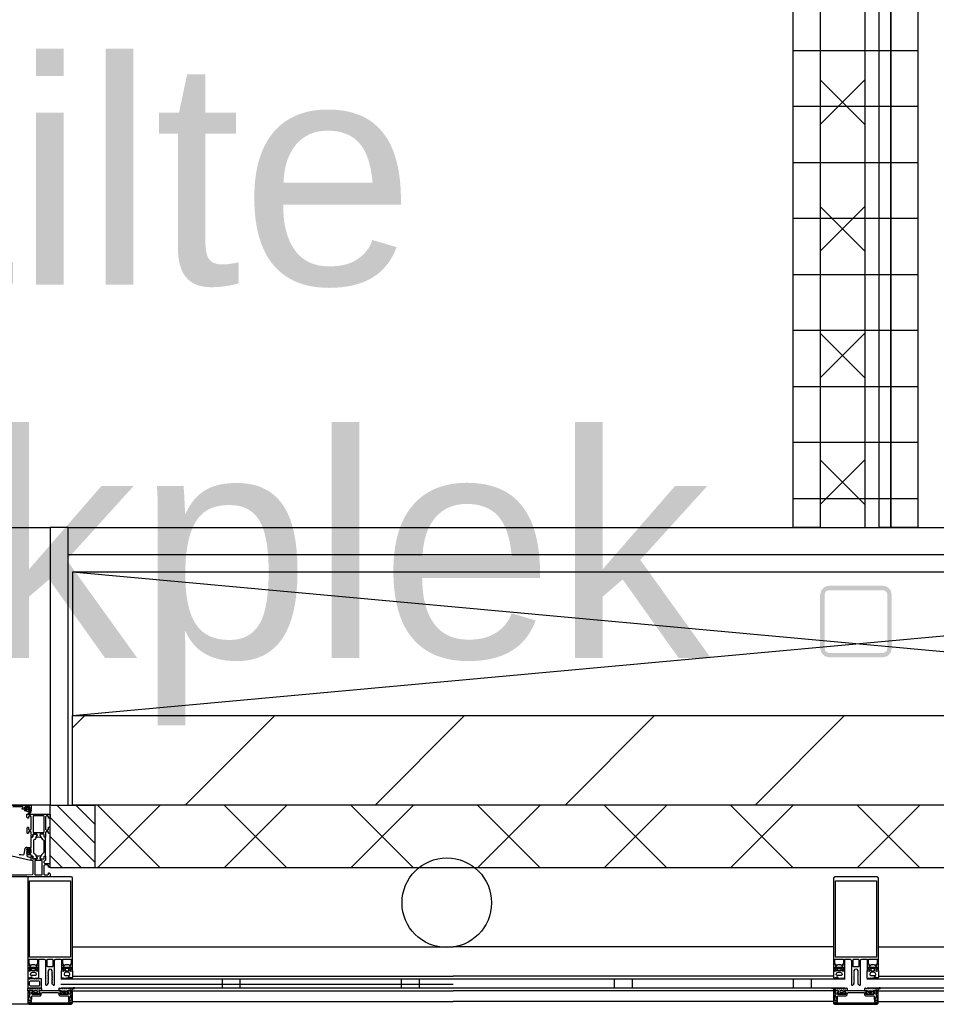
# Model space of a CAD drawing. Header units: millimetres. Extents: x -532 to 413144, y -532 to 654275.
# Tile 20 of 210: x 18866 to 19890, y 12328 to 13427. Entities that reach past the tile are written whole.
import ezdxf

# ---------------------------------------------------------------- set-up
doc = ezdxf.new("R2010")
doc.units = ezdxf.units.MM
doc.header["$LTSCALE"] = 100
doc.linetypes.add('CENTER', pattern=[50.8, 31.75, -6.35, 6.35, -6.35])
for name, color, linetype in [('00---0--FM-TEKST', 7, 'Continuous'), ('A-0210-WAND-BU', 7, 'Continuous'), ('A-0216-WAND-BU-ISO', 7, 'Continuous'), ('A-0220-WAND-BI-ARC', 254, 'Continuous'), ('A-0250-PROFIEL-ARCERING', 253, 'CENTER'), ('A-0270-DAK', 7, 'Continuous'), ('A-0310-KOZIJN-BU', 7, 'Continuous'), ('A-0410-AFWERKING-GEVEL', 7, 'Continuous'), ('A-1130-TEKST+MAAT-BE', 7, 'Continuous'), ('A-1140-TEKST+MAAT-WE', 7, 'Continuous'), ('BL40----_AFWERKING', 1, 'Continuous')]:
    doc.layers.add(name, color=color, linetype=linetype)
doc.styles.add('PAScad_tekst', font='arial.ttf')

msp = doc.modelspace()

# ---------------------------------------------------------------- hatches: boundary and pattern name
at = {"layer": 'A-0220-WAND-BI-ARC'}
h = msp.add_hatch(dxfattribs=at)
h.set_pattern_fill('ARKEY_AU__100P_13', color=256, angle=-90, style=0, pattern_type=0)
h.set_pattern_definition([(45, (-281611.93, 347010.56), (106.06602, -106.066017), [])])
h.paths.add_polyline_path([(20675, 12650), (20675, 12550), (18925, 12550), (18925, 12650)], flags=0)
at = {"layer": 'A-0250-PROFIEL-ARCERING'}
msp.add_hatch(color=256, dxfattribs=at).paths.add_polyline_path([(19760, 12755), (19760, 12785), (19761.34375, 12790), (19765, 12793.65625), (19770, 12795), (19830, 12795), (19835, 12793.65625), (19838.65625, 12790), (19840, 12785), (19840, 12725), (19838.65625, 12720), (19835, 12716.34375), (19830, 12715), (19770, 12715), (19765, 12716.34375), (19761.34375, 12720), (19760, 12725), (19760, 12755), (19765, 12755), (19765, 12725), (19765.65625, 12722.5), (19767.5, 12720.65625), (19770, 12720), (19830, 12720), (19832.5, 12720.65625), (19834.34375, 12722.5), (19835, 12725), (19835, 12785), (19834.34375, 12787.5), (19832.5, 12789.34375), (19830, 12790), (19770, 12790), (19767.5, 12789.34375), (19765.65625, 12787.5), (19765, 12785), (19765, 12755)], flags=0)

# ---------------------------------------------------------------- linework, layer by layer
at = {"layer": 'A-0210-WAND-BU', "ltscale": 10}
for points in [[(18925, 12650), (20675, 12650)], [(18925, 12550), (18925, 12650)], [(20675, 12550), (18925, 12550)]]:
    msp.add_lwpolyline(points, dxfattribs=at)
at = {"layer": 'A-0216-WAND-BU-ISO'}
for p, q in [((19810, 13309.90625), (19760, 13359.90625)), ((19810, 13359.875), (19760, 13309.875)), ((19810, 13168.46875), (19760, 13218.46875)), ((19810, 13218.46875), (19760, 13168.4375)), ((19810, 13027.0625), (19760, 13077.0625)), ((19810, 13077.03125), (19760, 13027.03125)), ((19810, 12885.625), (19760, 12935.625)), ((19810, 12935.625), (19760, 12885.59375)), ((18952.9375, 12480), (19022.9375, 12550)), ((19022.96875, 12479.96875), (18952.96875, 12550)), ((19094.34375, 12480), (19164.34375, 12550)), ((19164.375, 12480), (19094.375, 12550)), ((19235.78125, 12480), (19305.78125, 12550)), ((19305.78125, 12480), (19235.8125, 12550)), ((19377.1875, 12480), (19447.1875, 12550)), ((19447.1875, 12480), (19377.1875, 12550)), ((19518.625, 12480), (19588.625, 12550)), ((19588.625, 12480), (19518.625, 12550)), ((19660.03125, 12480), (19730.03125, 12550)), ((19730.03125, 12480), (19660.03125, 12550)), ((19801.46875, 12480), (19871.46875, 12550)), ((19871.46875, 12480), (19801.46875, 12550))]:
    msp.add_line(p, q, dxfattribs=at)
at = {"layer": 'A-0216-WAND-BU-ISO', "ltscale": 10}
for points in [[(19760, 14017), (19760, 12860)], [(19810, 14017), (19810, 12860)], [(20650, 12550), (18950, 12550)], [(20650, 12480), (18950, 12480)]]:
    msp.add_lwpolyline(points, dxfattribs=at)
at = {"layer": 'A-0270-DAK'}
for p, q in [((18950, 12507.5625), (18907.5625, 12550.03125)), ((18950, 12528.78125), (18928.78125, 12550)), ((18950, 12486.34375), (18900, 12536.375)), ((18935.15625, 12480), (18900, 12515.15625)), ((18913.90625, 12480), (18900, 12493.9375))]:
    msp.add_line(p, q, dxfattribs=at)
at = {"layer": 'A-0270-DAK', "ltscale": 10}
msp.add_lwpolyline([(18950, 12550), (18950, 12480), (18900, 12480), (18900, 12550)], close=True, dxfattribs=at)
at = {"layer": 'A-0310-KOZIJN-BU'}
for p, q in [((19092, 12356), (19092, 12350)), ((19092, 12356), (19092, 12346)), ((19112, 12356), (19112, 12350)), ((19112, 12356), (19112, 12346)), ((19292, 12356), (19292, 12350)), ((19292, 12356), (19292, 12346)), ((19312, 12356), (19312, 12350)), ((19312, 12356), (19312, 12346)), ((19530, 12356), (19530, 12346)), ((19550, 12356), (19550, 12346)), ((19730, 12356), (19730, 12346)), ((19750, 12356), (19750, 12346))]:
    msp.add_line(p, q, dxfattribs=at)
at = {"layer": 'A-0310-KOZIJN-BU', "ltscale": 10}
for points in [[(18830.5, 12550), (18877.5, 12550), (18878.75, 12549.4375), (18879, 12548.5), (18879, 12545.5), (18877, 12545.5), (18876.5, 12546), (18876.5, 12546.5), (18877.5, 12546.5), (18877.5, 12547.5), (18876.5, 12548.5), (18872.5, 12548.5), (18871.5, 12547.5), (18871.5, 12546.5), (18872.5, 12546.5), (18872.5, 12546), (18872, 12545.5), (18869.25, 12545.5), (18868.875, 12545.65625), (18868.75, 12546), (18868.875, 12546.34375), (18869.25, 12546.5), (18869.5, 12546.5), (18869.875, 12546.65625), (18870, 12547), (18870, 12547.5), (18869.5, 12548), (18858.25, 12548)], [(18875.75, 12546.3125), (18875.75, 12547.09375), (18875.625, 12547.3125), (18873.375, 12547.3125), (18873.125, 12547.125), (18873.125, 12546.3125), (18873.5, 12545.90625), (18875.375, 12545.90625), (18875.75, 12546.3125)], [(18876, 12544.59375), (18876, 12545.125), (18875.875, 12545.1875), (18873.25, 12545.1875), (18873.125, 12545.125), (18873.125, 12544.375), (18873.25, 12544.1875), (18877.5, 12542.59375), (18877.625, 12542.625), (18877.625, 12542.6875), (18877.875, 12543.875), (18877.75, 12544.09375), (18876.5, 12544.09375), (18876, 12544.59375)], [(18857.25, 12493.3125), (18878.125, 12488.6875), (18878.625, 12488.78125), (18878.75, 12489.15625), (18878.75, 12490.6875), (18878.375, 12491.1875), (18875, 12492.09375), (18874.25, 12493.0625), (18874.25, 12496.3125), (18873.75, 12496.8125), (18874.25, 12497.3125), (18876.125, 12497.3125), (18876.125, 12496.59375), (18876.25, 12496.34375), (18876.625, 12496.34375), (18878.375, 12497.9375), (18878.75, 12498.6875), (18878.375, 12499.46875), (18876.625, 12501.0625), (18876.25, 12501.0625), (18876.125, 12500.8125), (18876.125, 12500.09375), (18874.25, 12500.09375), (18873.75, 12500.59375), (18874.25, 12501.09375), (18874.25, 12502.6875), (18873.375, 12502.6875), (18872.375, 12502.34375), (18871.875, 12501.46875), (18870.75, 12495.09375), (18870.25, 12494.4375), (18869.5, 12494.3125)], [(18874.375, 12498.09375), (18873.75, 12498.6875), (18874.375, 12499.3125), (18877.125, 12499.3125), (18877.75, 12498.6875), (18877.125, 12498.09375), (18874.375, 12498.09375)], [(18842.75, 12472.1875), (18874, 12472.1875), (18880.125, 12472.4375), (18881, 12473.4375), (18881, 12487.5), (18880.5, 12488), (18879.5, 12488), (18879, 12488.5), (18879, 12490), (18879.25, 12490.71875), (18879, 12491), (18879, 12492.90625), (18879.375, 12493.1875), (18880.375, 12493.1875), (18880.625, 12492.90625), (18880.625, 12490.5), (18881.125, 12490), (18885, 12490), (18885.5, 12490.5), (18885.5, 12491.1875), (18884.125, 12493.59375), (18884.125, 12493.6875), (18884.1875, 12493.78125), (18884.25, 12493.8125), (18886.125, 12493.28125), (18887, 12493.09375), (18887.9375, 12493.28125), (18889.75, 12493.78125), (18889.875, 12493.78125), (18889.9375, 12493.6875), (18889.9375, 12493.59375), (18888.5, 12491.1875), (18888.5, 12490.5), (18889, 12490), (18892.90625, 12490), (18893.40625, 12490.5), (18893.40625, 12492.90625), (18893.71875, 12493.1875), (18894.71875, 12493.1875), (18895, 12492.90625), (18895, 12491), (18894.8125, 12490.28125), (18895, 12490), (18895, 12488.5), (18894.5, 12488), (18894, 12488), (18893, 12487), (18893, 12486), (18894, 12485), (18898.8125, 12485), (18899.8125, 12484), (18899.8125, 12481.6875), (18898.8125, 12480.6875), (18898.3125, 12480.6875), (18898.3125, 12482.1875), (18897.3125, 12483.1875), (18894, 12483.1875), (18893, 12482.1875), (18893, 12473), (18894, 12472), (18897.3125, 12472), (18898.3125, 12473), (18898.3125, 12474.5), (18898.90625, 12474.5), (18900, 12473.40625), (18900, 12470), (18834, 12470)], [(18869.5, 12494.3125), (18867.5, 12494.53125), (18865.5, 12494.6875)], [(18882.875, 12472.6875), (18883.375, 12472.1875), (18890.75, 12472.1875), (18891.25, 12472.6875), (18891.25, 12487.6875), (18890.75, 12488.1875), (18883.375, 12488.1875), (18882.875, 12487.6875), (18882.875, 12472.6875)], [(18925, 12391.9375), (19350, 12391.9375)], [(19775, 12391.9375), (19350, 12391.9375)], [(19825, 12391.9375), (20250, 12391.9375)], [(18925, 12359), (19350, 12359)], [(19775, 12359), (19350, 12359)], [(19825, 12359), (20250, 12359)], [(18912, 12356), (19350, 12356)], [(18912, 12356), (19350, 12356)], [(18912, 12350), (19350, 12350)], [(18912, 12346), (19350, 12346)], [(19350, 12356), (19788, 12356)], [(19350, 12346), (19788, 12346)], [(19812, 12356), (20250, 12356)], [(19812, 12346), (20250, 12346)], [(18875, 12342.625), (18875, 12329.125)], [(18876.125, 12342.625), (18875, 12342.625)], [(18877.25, 12339), (18876.125, 12342.625)], [(18876.25, 12336.75), (18876.5, 12337.5)], [(18876.25, 12332.21875), (18876.25, 12336.75)], [(18876.5, 12342.625), (18877.5, 12338.875)], [(18879.625, 12342.625), (18876.5, 12342.625)], [(18876.5, 12337.5), (18877.25, 12339)], [(18876.75, 12337.9375), (18876.5, 12337.5)], [(18876.5, 12337.5), (18877.375, 12335.875)], [(18877.375, 12338.25), (18876.75, 12337.9375)], [(18877.5, 12338.625), (18877.375, 12338.25)], [(18877.375, 12335.875), (18878, 12334.5625)], [(18877.5, 12338.875), (18877.5, 12338.625)], [(18878, 12334.5625), (18878.75, 12332.8125)], [(18879.25, 12339.625), (18879.25, 12341.1875)], [(18879.25, 12341.1875), (18880.5, 12341.1875)], [(18880.25, 12338.625), (18879.25, 12339.625)], [(18879.5, 12336.625), (18880, 12337.125)], [(18879.5, 12333.21875), (18879.5, 12336.625)], [(18880.5, 12341.8125), (18879.625, 12342.625)], [(18880, 12337.125), (18889.125, 12337.125)], [(18888.625, 12338.625), (18880.25, 12338.625)], [(18880.5, 12341.1875), (18880.5, 12341.8125)], [(18886.0625, 12342.375), (18885.5625, 12342.8125), (18882.375, 12342.8125), (18881.875, 12342.375), (18881.875, 12341.1875), (18882.375, 12340.8125), (18885.5625, 12340.8125), (18886.0625, 12341.1875), (18886.0625, 12342.3125), (18886.0625, 12342.375)], [(18888.25, 12342.625), (18887.4375, 12341.8125)], [(18887.4375, 12341.8125), (18887.4375, 12341.1875)], [(18887.4375, 12341.1875), (18888.625, 12341.1875)], [(18911.625, 12342.625), (18888.25, 12342.625)], [(18888.625, 12341.1875), (18888.625, 12338.625)], [(18889.125, 12337.125), (18890.125, 12338.125)], [(18890.125, 12339.625), (18891.125, 12340.625)], [(18890.125, 12338.125), (18890.125, 12339.625)], [(18891.125, 12340.625), (18899.6875, 12340.625)], [(18899.6875, 12340.625), (18899.9375, 12340.8125)], [(18899.9375, 12340.8125), (18900.1875, 12340.625)], [(18900.1875, 12340.625), (18908.6875, 12340.625)], [(18908.6875, 12340.625), (18909.6875, 12339.625)], [(18909.6875, 12339.625), (18909.6875, 12338.125)], [(18909.6875, 12338.125), (18910.6875, 12337.125)], [(18910.6875, 12337.125), (18919.875, 12337.125)], [(18911.1875, 12338.625), (18911.1875, 12341.1875)], [(18911.1875, 12341.1875), (18912.375, 12341.1875)], [(18919.625, 12338.625), (18911.1875, 12338.625)], [(18912.375, 12341.8125), (18911.625, 12342.625)], [(18912.375, 12341.1875), (18912.375, 12341.8125)], [(18913.8125, 12342.375), (18914.25, 12342.8125), (18917.5, 12342.8125), (18918, 12342.375), (18918, 12341.1875), (18917.5, 12340.8125), (18914.25, 12340.8125), (18913.8125, 12341.1875), (18913.8125, 12342.3125), (18913.8125, 12342.375)], [(18920.125, 12342.625), (18919.375, 12341.8125)], [(18919.375, 12341.8125), (18919.375, 12341.1875)], [(18919.375, 12341.1875), (18920.625, 12341.1875)], [(18920.625, 12339.625), (18919.625, 12338.625)], [(18919.875, 12337.125), (18920.375, 12336.625)], [(18923.375, 12342.625), (18920.125, 12342.625)], [(18920.375, 12336.625), (18920.375, 12333.21875)], [(18920.625, 12341.1875), (18920.625, 12339.625)], [(18921.25, 12332.90625), (18922, 12334.75)], [(18922, 12334.75), (18922.5, 12335.8125)], [(18922.375, 12338.8125), (18923.375, 12342.625)], [(18922.375, 12338.5625), (18922.375, 12338.8125)], [(18922.5, 12338.25), (18922.375, 12338.5625)], [(18923.125, 12337.875), (18922.5, 12338.25)], [(18922.5, 12335.8125), (18923.375, 12337.5625)], [(18923.75, 12342.625), (18922.625, 12339)], [(18922.625, 12339), (18923.375, 12337.5)], [(18923.375, 12337.5625), (18923.125, 12337.875)], [(18923.375, 12337.5), (18923.625, 12336.75)], [(18923.625, 12336.75), (18923.625, 12332.21875)], [(18924.875, 12342.625), (18923.75, 12342.625)], [(18924.875, 12329.125), (18924.875, 12342.625)], [(18925, 12342.625), (19350, 12342.625)], [(18925, 12342.625), (19350, 12342.625)], [(19775, 12342.625), (19350, 12342.625)], [(19775, 12342.625), (19350, 12342.625)], [(19775, 12342.625), (19775, 12329.125)], [(19776.125, 12342.625), (19775, 12342.625)], [(19777.25, 12339), (19776.125, 12342.625)], [(19776.25, 12336.75), (19776.5, 12337.5)], [(19776.25, 12332.21875), (19776.25, 12336.75)], [(19776.5, 12342.625), (19777.5, 12338.875)], [(19779.625, 12342.625), (19776.5, 12342.625)], [(19776.5, 12337.5), (19777.25, 12339)], [(19776.75, 12337.9375), (19776.5, 12337.5)], [(19776.5, 12337.5), (19777.375, 12335.875)], [(19777.375, 12338.25), (19776.75, 12337.9375)], [(19777.5, 12338.625), (19777.375, 12338.25)], [(19777.375, 12335.875), (19778, 12334.5625)], [(19777.5, 12338.875), (19777.5, 12338.625)], [(19778, 12334.5625), (19778.75, 12332.8125)], [(19779.25, 12339.625), (19779.25, 12341.1875)], [(19779.25, 12341.1875), (19780.5, 12341.1875)], [(19780.25, 12338.625), (19779.25, 12339.625)], [(19779.5, 12336.625), (19780, 12337.125)], [(19779.5, 12333.21875), (19779.5, 12336.625)], [(19780.5, 12341.8125), (19779.625, 12342.625)], [(19780, 12337.125), (19789.125, 12337.125)], [(19788.625, 12338.625), (19780.25, 12338.625)], [(19780.5, 12341.1875), (19780.5, 12341.8125)], [(19786.0625, 12342.375), (19785.5625, 12342.8125), (19782.375, 12342.8125), (19781.875, 12342.375), (19781.875, 12341.1875), (19782.375, 12340.8125), (19785.5625, 12340.8125), (19786.0625, 12341.1875), (19786.0625, 12342.3125), (19786.0625, 12342.375)], [(19788.25, 12342.625), (19787.4375, 12341.8125)], [(19787.4375, 12341.8125), (19787.4375, 12341.1875)], [(19787.4375, 12341.1875), (19788.625, 12341.1875)], [(19811.625, 12342.625), (19788.25, 12342.625)], [(19788.625, 12341.1875), (19788.625, 12338.625)], [(19789.125, 12337.125), (19790.125, 12338.125)], [(19790.125, 12339.625), (19791.125, 12340.625)], [(19790.125, 12338.125), (19790.125, 12339.625)], [(19791.125, 12340.625), (19799.6875, 12340.625)], [(19799.6875, 12340.625), (19799.9375, 12340.8125)], [(19799.9375, 12340.8125), (19800.1875, 12340.625)], [(19800.1875, 12340.625), (19808.6875, 12340.625)], [(19808.6875, 12340.625), (19809.6875, 12339.625)], [(19809.6875, 12339.625), (19809.6875, 12338.125)], [(19809.6875, 12338.125), (19810.6875, 12337.125)], [(19810.6875, 12337.125), (19819.875, 12337.125)], [(19811.1875, 12338.625), (19811.1875, 12341.1875)], [(19811.1875, 12341.1875), (19812.375, 12341.1875)], [(19819.625, 12338.625), (19811.1875, 12338.625)], [(19812.375, 12341.8125), (19811.625, 12342.625)], [(19812.375, 12341.1875), (19812.375, 12341.8125)], [(19813.8125, 12342.375), (19814.25, 12342.8125), (19817.5, 12342.8125), (19818, 12342.375), (19818, 12341.1875), (19817.5, 12340.8125), (19814.25, 12340.8125), (19813.8125, 12341.1875), (19813.8125, 12342.3125), (19813.8125, 12342.375)], [(19820.125, 12342.625), (19819.375, 12341.8125)], [(19819.375, 12341.8125), (19819.375, 12341.1875)], [(19819.375, 12341.1875), (19820.625, 12341.1875)], [(19820.625, 12339.625), (19819.625, 12338.625)], [(19819.875, 12337.125), (19820.375, 12336.625)], [(19823.375, 12342.625), (19820.125, 12342.625)], [(19820.375, 12336.625), (19820.375, 12333.21875)], [(19820.625, 12341.1875), (19820.625, 12339.625)], [(19821.25, 12332.90625), (19822, 12334.75)], [(19822, 12334.75), (19822.5, 12335.8125)], [(19822.375, 12338.8125), (19823.375, 12342.625)], [(19822.375, 12338.5625), (19822.375, 12338.8125)], [(19822.5, 12338.25), (19822.375, 12338.5625)], [(19823.125, 12337.875), (19822.5, 12338.25)], [(19822.5, 12335.8125), (19823.375, 12337.5625)], [(19823.75, 12342.625), (19822.625, 12339)], [(19822.625, 12339), (19823.375, 12337.5)], [(19823.375, 12337.5625), (19823.125, 12337.875)], [(19823.375, 12337.5), (19823.625, 12336.75)], [(19823.625, 12336.75), (19823.625, 12332.21875)], [(19824.875, 12342.625), (19823.75, 12342.625)], [(19824.875, 12329.125), (19824.875, 12342.625)], [(19825, 12342.625), (20250, 12342.625)], [(19825, 12342.625), (20250, 12342.625)], [(18900, 12327.625), (14400, 12327.625)], [(18875, 12329.125), (18875.375, 12328.0625)], [(18875.375, 12328.0625), (18876.5, 12327.625)], [(18876.75, 12331.71875), (18876.25, 12332.21875)], [(18876.25, 12328.8125), (18876.25, 12330.5)], [(18876.25, 12330.5), (18879.25, 12330.5)], [(18923.625, 12328.8125), (18876.25, 12328.8125)], [(18876.5, 12327.625), (18923.375, 12327.625)], [(18879.25, 12331.71875), (18876.75, 12331.71875)], [(18878.75, 12332.8125), (18879, 12332.71875)], [(18879, 12332.71875), (18879.25, 12332.8125)], [(18879.25, 12332.8125), (18879.5, 12333.21875)], [(18879.25, 12330.5), (18879.25, 12331.71875)], [(18920.375, 12333.21875), (18920.625, 12332.8125)], [(18920.625, 12332.8125), (18920.875, 12332.71875)], [(18923.125, 12331.71875), (18920.625, 12331.71875)], [(18920.625, 12331.71875), (18920.625, 12330.5)], [(18920.625, 12330.5), (18923.625, 12330.5)], [(18920.875, 12332.71875), (18921.25, 12332.90625)], [(18923.625, 12332.21875), (18923.125, 12331.71875)], [(18923.375, 12327.625), (18924.375, 12328.0625)], [(18923.625, 12330.5), (18923.625, 12328.8125)], [(18924.375, 12328.0625), (18924.875, 12329.125)], [(18925, 12330.625), (19350, 12330.625)], [(19775, 12330.625), (19350, 12330.625)], [(19775, 12329.125), (19775.375, 12328.0625)], [(19775.375, 12328.0625), (19776.5, 12327.625)], [(19776.75, 12331.71875), (19776.25, 12332.21875)], [(19776.25, 12328.8125), (19776.25, 12330.5)], [(19776.25, 12330.5), (19779.25, 12330.5)], [(19823.625, 12328.8125), (19776.25, 12328.8125)], [(19776.5, 12327.625), (19823.375, 12327.625)], [(19779.25, 12331.71875), (19776.75, 12331.71875)], [(19778.75, 12332.8125), (19779, 12332.71875)], [(19779, 12332.71875), (19779.25, 12332.8125)], [(19779.25, 12332.8125), (19779.5, 12333.21875)], [(19779.25, 12330.5), (19779.25, 12331.71875)], [(19820.375, 12333.21875), (19820.625, 12332.8125)], [(19820.625, 12332.8125), (19820.875, 12332.71875)], [(19823.125, 12331.71875), (19820.625, 12331.71875)], [(19820.625, 12331.71875), (19820.625, 12330.5)], [(19820.625, 12330.5), (19823.625, 12330.5)], [(19820.875, 12332.71875), (19821.25, 12332.90625)], [(19823.625, 12332.21875), (19823.125, 12331.71875)], [(19823.375, 12327.625), (19824.375, 12328.0625)], [(19823.625, 12330.5), (19823.625, 12328.8125)], [(19824.375, 12328.0625), (19824.875, 12329.125)], [(19825, 12330.625), (20250, 12330.625)]]:
    msp.add_lwpolyline(points, dxfattribs=at)
for points in [[(18876.375, 12546.625), (18876.25, 12546.46875), (18876.25, 12545.34375), (18876.375, 12545.1875), (18878.25, 12545.1875), (18878.625, 12544.96875), (18878.75, 12544.5), (18878.25, 12541.28125), (18876.75, 12540.1875), (18875.875, 12540.46875), (18875.75, 12540.78125), (18875.875, 12541.09375), (18876.125, 12541.1875), (18876.75, 12541), (18877.25, 12541.21875), (18877.5, 12541.6875), (18877.375, 12541.75), (18877.375, 12541.84375), (18872.25, 12543.5625), (18871.5, 12544.9375), (18871.875, 12545.1875), (18872.75, 12545.1875), (18872.875, 12545.34375), (18872.875, 12546.4375), (18872.75, 12546.625), (18871.875, 12546.78125), (18871.75, 12546.875), (18871.875, 12547.09375), (18872.625, 12547.8125), (18873.25, 12548.09375), (18875.75, 12548.09375), (18876.375, 12547.875), (18877.25, 12547.1875), (18877.375, 12547), (18877.25, 12546.84375)], [(18879, 12517.5), (18879, 12519.8125), (18878.5, 12520.3125), (18876.25, 12520.3125), (18875.75, 12519.8125), (18875.75, 12518.8125), (18875.25, 12518.3125), (18874.75, 12518.3125), (18874.25, 12518.8125), (18874.25, 12524.5), (18875.25, 12525.5), (18875.75, 12525.5), (18875.75, 12523), (18876.75, 12522), (18878, 12522), (18879, 12523), (18879, 12530), (18879, 12531), (18879, 12537), (18878, 12538), (18876.75, 12538), (18875.75, 12537), (18875.75, 12535.5), (18875.125, 12535.5), (18874, 12536.59375), (18874, 12540), (18900, 12540), (18900, 12536.59375), (18898.90625, 12535.5), (18898.3125, 12535.5), (18898.3125, 12537), (18897.3125, 12538), (18896, 12538), (18895, 12537), (18895, 12531), (18895, 12530), (18895, 12523), (18896, 12522), (18897.3125, 12522), (18898.3125, 12523), (18898.3125, 12525.5), (18898.8125, 12525.5), (18899.8125, 12524.5), (18899.8125, 12518.8125), (18899.3125, 12518.3125), (18898.8125, 12518.3125), (18898.3125, 12518.8125), (18898.3125, 12519.8125), (18897.8125, 12520.3125), (18895.5, 12520.3125), (18895, 12519.8125), (18895, 12517.5), (18894.8125, 12516.78125), (18895, 12516.5), (18895, 12514.59375), (18894.71875, 12514.3125), (18893.71875, 12514.3125), (18893.40625, 12514.59375), (18893.40625, 12517), (18892.90625, 12517.5), (18889, 12517.5), (18888.5, 12517), (18888.5, 12516.3125), (18889.9375, 12513.90625), (18889.9375, 12513.84375), (18889.9375, 12513.78125), (18889.8125, 12513.6875), (18888.625, 12513.9375), (18887, 12514.40625), (18885.4375, 12513.9375), (18884.3125, 12513.71875), (18884.125, 12513.90625), (18885.5, 12516.3125), (18885.5, 12517), (18885, 12517.5), (18881.125, 12517.5), (18880.625, 12517), (18880.625, 12514.59375), (18880.375, 12514.3125), (18879.375, 12514.3125), (18879, 12514.59375), (18879, 12516.5), (18879.25, 12517.21875)], [(18881.375, 12519.3125), (18892.71875, 12519.3125), (18893.21875, 12519.8125), (18893.21875, 12537.5), (18892.71875, 12538), (18881.375, 12538), (18880.875, 12537.5), (18880.875, 12519.8125)], [(18880.375, 12514.3125), (18880.625, 12514.59375), (18880.625, 12517), (18881.125, 12517.5), (18884.6875, 12517.5), (18885.5, 12516.78125), (18885.375, 12515.96875), (18883.5, 12512.5625), (18882.75, 12511.78125), (18881.75, 12511.25), (18881.25, 12510.375), (18881.25, 12497.125), (18881.75, 12496.25), (18882.75, 12495.71875), (18883.5, 12494.9375), (18885.375, 12491.53125), (18885.375, 12490.4375), (18884.6875, 12490), (18881.125, 12490), (18880.625, 12490.5), (18880.625, 12492.90625), (18880.375, 12493.1875), (18879.5, 12493.1875), (18879, 12493.6875), (18879, 12494.6875), (18874.75, 12494.6875), (18874.25, 12495.1875), (18874.25, 12496.03125), (18875, 12497), (18875.75, 12497.1875), (18875.75, 12496.1875), (18878, 12496.1875), (18879, 12497.1875), (18879, 12500.1875), (18878, 12501.1875), (18875.75, 12501.1875), (18875.75, 12500.1875), (18875, 12500.40625), (18874.25, 12501.375), (18874.25, 12502.1875), (18874.75, 12502.6875), (18879, 12502.6875), (18879, 12513.8125), (18879.5, 12514.3125)], [(18893.71875, 12514.3125), (18893.40625, 12514.59375), (18893.40625, 12517), (18892.90625, 12517.5), (18889.375, 12517.5), (18888.5625, 12516.78125), (18888.6875, 12515.96875), (18890.625, 12512.5625), (18891.375, 12511.78125), (18892.3125, 12511.25), (18892.8125, 12510.375), (18892.8125, 12497.125), (18892.3125, 12496.25), (18891.375, 12495.71875), (18890.625, 12494.9375), (18888.6875, 12491.53125), (18888.6875, 12490.4375), (18889.375, 12490), (18892.90625, 12490), (18893.40625, 12490.5), (18893.40625, 12492.90625), (18893.71875, 12493.1875), (18894.5, 12493.1875), (18895, 12493.6875), (18895, 12513.8125), (18894.5, 12514.3125)], [(18925, 12365), (18925, 12468.5), (18924.5, 12469.5), (18923.5, 12470), (18876.375, 12470), (18875.5, 12469.5), (18875, 12468.5), (18875, 12365), (18877, 12364.9375), (18877.75, 12365.75), (18877.75, 12366.375), (18876.5, 12366.375), (18876.5, 12369), (18881, 12369), (18881.25, 12369.25), (18881.5, 12369), (18885.9375, 12369), (18885.9375, 12366.375), (18884.75, 12366.375), (18884.75, 12365.75), (18885.625, 12364.875), (18886.9375, 12364.875), (18887.4375, 12365.375), (18887.4375, 12377.5), (18887.9375, 12378), (18893.5, 12378), (18894.6875, 12377.375), (18895, 12376.5), (18895, 12349.5), (18895.5, 12349), (18896.5, 12349), (18897.5, 12350), (18897.5, 12350.90625), (18898, 12351.1875), (18898, 12352.40625), (18897.5, 12352.6875), (18898, 12353), (18898, 12354.21875), (18897.5, 12354.5), (18898, 12354.78125), (18898, 12356), (18897.5, 12356.3125), (18898, 12356.5625), (18898, 12357.78125), (18897.5, 12358.09375), (18898, 12358.375), (18898, 12359.59375), (18897.5, 12359.875), (18898, 12360.1875), (18898, 12361.375), (18897.5, 12361.6875), (18898, 12361.9375), (18898, 12363.1875), (18897.5, 12363.5), (18898, 12363.75), (18898, 12364.8125), (18899.125, 12366.75), (18900, 12367.25), (18900.875, 12366.75), (18902, 12364.8125), (18902, 12362.875), (18902.5, 12362.5625), (18902, 12362.25), (18902, 12361.0625), (18902.5, 12360.78125), (18902, 12360.5), (18902, 12359.28125), (18902.5, 12359), (18902, 12358.6875), (18902, 12357.46875), (18902.5, 12357.1875), (18902, 12356.90625), (18902, 12355.6875), (18902.5, 12355.375), (18902, 12355.125), (18902, 12353.875), (18902.5, 12353.59375), (18902, 12353.3125), (18902, 12352.09375), (18902.5, 12351.8125), (18902, 12351.5), (18902, 12350.3125), (18902.5, 12350), (18903.65625, 12349), (18904.5, 12349), (18905, 12349.5), (18905, 12376.5), (18905.53125, 12377.625), (18906.5, 12378), (18912.0625, 12378), (18912.5625, 12377.5), (18912.5625, 12365.375), (18913.0625, 12364.875), (18914.375, 12364.875), (18915.25, 12365.75), (18915.25, 12366.375), (18914.0625, 12366.375), (18914.0625, 12369), (18918.5, 12369), (18918.75, 12369.25), (18919, 12369), (18923.5, 12369), (18923.5, 12366.375), (18922.25, 12366.375), (18922.25, 12365.75), (18923, 12364.9375)], [(19825, 12365), (19825, 12468.5), (19824.5, 12469.5), (19823.5, 12470), (19776.375, 12470), (19775.5, 12469.5), (19775, 12468.5), (19775, 12365), (19777, 12364.9375), (19777.75, 12365.75), (19777.75, 12366.375), (19776.5, 12366.375), (19776.5, 12369), (19781, 12369), (19781.25, 12369.25), (19781.5, 12369), (19785.9375, 12369), (19785.9375, 12366.375), (19784.75, 12366.375), (19784.75, 12365.75), (19785.625, 12364.875), (19786.9375, 12364.875), (19787.4375, 12365.375), (19787.4375, 12377.5), (19787.9375, 12378), (19793.5, 12378), (19794.6875, 12377.375), (19795, 12376.5), (19795, 12349.5), (19795.5, 12349), (19796.5, 12349), (19797.5, 12350), (19797.5, 12350.90625), (19798, 12351.1875), (19798, 12352.40625), (19797.5, 12352.6875), (19798, 12353), (19798, 12354.21875), (19797.5, 12354.5), (19798, 12354.78125), (19798, 12356), (19797.5, 12356.3125), (19798, 12356.5625), (19798, 12357.78125), (19797.5, 12358.09375), (19798, 12358.375), (19798, 12359.59375), (19797.5, 12359.875), (19798, 12360.1875), (19798, 12361.375), (19797.5, 12361.6875), (19798, 12361.9375), (19798, 12363.1875), (19797.5, 12363.5), (19798, 12363.75), (19798, 12364.8125), (19799.125, 12366.75), (19800, 12367.25), (19800.875, 12366.75), (19802, 12364.8125), (19802, 12362.875), (19802.5, 12362.5625), (19802, 12362.25), (19802, 12361.0625), (19802.5, 12360.78125), (19802, 12360.5), (19802, 12359.28125), (19802.5, 12359), (19802, 12358.6875), (19802, 12357.46875), (19802.5, 12357.1875), (19802, 12356.90625), (19802, 12355.6875), (19802.5, 12355.375), (19802, 12355.125), (19802, 12353.875), (19802.5, 12353.59375), (19802, 12353.3125), (19802, 12352.09375), (19802.5, 12351.8125), (19802, 12351.5), (19802, 12350.3125), (19802.5, 12350), (19803.65625, 12349), (19804.5, 12349), (19805, 12349.5), (19805, 12376.5), (19805.53125, 12377.625), (19806.5, 12378), (19812.0625, 12378), (19812.5625, 12377.5), (19812.5625, 12365.375), (19813.0625, 12364.875), (19814.375, 12364.875), (19815.25, 12365.75), (19815.25, 12366.375), (19814.0625, 12366.375), (19814.0625, 12369), (19818.5, 12369), (19818.75, 12369.25), (19819, 12369), (19823.5, 12369), (19823.5, 12366.375), (19822.25, 12366.375), (19822.25, 12365.75), (19823, 12364.9375)], [(18922.875, 12465.5), (18922.875, 12380.25), (18877.125, 12380.25), (18877.125, 12465.5)], [(19822.875, 12465.5), (19822.875, 12380.25), (19777.125, 12380.25), (19777.125, 12465.5)], [(18875, 12364.8125), (18875, 12357.375), (18875.25, 12357.1875), (18876.5, 12357.1875), (18877, 12357.28125), (18879.125, 12358.25), (18879.5, 12358.1875), (18879.625, 12358.03125), (18879, 12357.46875), (18878.5, 12357.3125), (18877.25, 12357.03125), (18876.25, 12356.9375), (18875.75, 12356.90625), (18875.125, 12356.3125), (18875.125, 12356.1875), (18875.75, 12356), (18876.375, 12356), (18876.875, 12356.0625), (18877.375, 12356.125), (18879.125, 12356.5), (18879.875, 12356.75), (18881.625, 12356.9375), (18882.125, 12356.125), (18882.375, 12356), (18882.625, 12356.125), (18883.125, 12356.96875), (18883.5, 12357.1875), (18883.75, 12356.96875), (18884.25, 12356.125), (18884.5625, 12356), (18884.8125, 12356.1875), (18885.25, 12356.96875), (18885.6875, 12357.1875), (18886, 12356.96875), (18886.5, 12356.125), (18886.8125, 12356), (18887, 12356.125), (18887.4375, 12356.875), (18887.4375, 12364.8125), (18885.4375, 12364.8125), (18884.875, 12364.6875), (18884.625, 12364.75), (18884.5, 12365), (18884.5, 12366.5625), (18885.3125, 12366.5625), (18885.3125, 12366.875), (18883.875, 12368.3125), (18883.375, 12368.5625), (18879.125, 12368.5625), (18878.625, 12368.25), (18877.125, 12366.875), (18877.125, 12366.5625), (18878, 12366.5625), (18878, 12365), (18877.875, 12364.75), (18877.625, 12364.6875), (18877, 12364.8125)], [(18885.9375, 12378), (18885.9375, 12372.25), (18884.75, 12372.25), (18884.75, 12371.625), (18885.375, 12371), (18885.5, 12370.5), (18885, 12370.125), (18884.6875, 12370.25), (18883.625, 12371.375), (18882.875, 12371.625), (18879.625, 12371.625), (18878.875, 12371.375), (18877.75, 12370.25), (18877.5, 12370.125), (18877, 12370.5), (18877.125, 12371), (18877.75, 12371.625), (18877.75, 12372.25), (18876.5, 12372.25), (18876.5, 12378), (18881, 12378), (18881.25, 12378.125), (18881.5, 12378)], [(18879.25, 12365.5), (18879.25, 12367.125), (18879.75, 12367.5625), (18882.75, 12367.5625), (18883.25, 12367.125), (18883.25, 12365.5), (18882.75, 12365), (18879.75, 12365)], [(18902.6875, 12378), (18903.1875, 12377.5), (18903.1875, 12370), (18902.6875, 12369.5), (18897.3125, 12369.5), (18896.8125, 12370), (18896.8125, 12377.5), (18897.3125, 12378)], [(18925, 12364.8125), (18925, 12357.375), (18924.75, 12357.1875), (18923.5, 12357.1875), (18923, 12357.28125), (18920.875, 12358.25), (18920.5, 12358.1875), (18920.375, 12358.03125), (18921, 12357.46875), (18921.5, 12357.3125), (18922.75, 12357.03125), (18923.75, 12356.9375), (18924.25, 12356.90625), (18924.875, 12356.3125), (18924.875, 12356.1875), (18924.25, 12356), (18923.625, 12356), (18923.125, 12356.0625), (18922.625, 12356.125), (18920.875, 12356.5), (18920.125, 12356.75), (18918.375, 12356.9375), (18917.875, 12356.125), (18917.625, 12356), (18917.375, 12356.125), (18916.875, 12356.96875), (18916.5, 12357.1875), (18916.25, 12356.96875), (18915.75, 12356.125), (18915.4375, 12356), (18915.1875, 12356.1875), (18914.75, 12356.96875), (18914.3125, 12357.1875), (18914, 12356.96875), (18913.5, 12356.125), (18913.1875, 12356), (18913, 12356.125), (18912.5625, 12356.875), (18912.5625, 12364.8125), (18914.5625, 12364.8125), (18915.125, 12364.6875), (18915.375, 12364.75), (18915.5, 12365), (18915.5, 12366.5625), (18914.6875, 12366.5625), (18914.6875, 12366.875), (18916.125, 12368.3125), (18916.625, 12368.5625), (18920.875, 12368.5625), (18921.375, 12368.25), (18922.875, 12366.875), (18922.875, 12366.5625), (18922, 12366.5625), (18922, 12365), (18922.125, 12364.75), (18922.375, 12364.6875), (18923, 12364.8125)], [(18914.0625, 12378), (18918.5, 12378), (18918.75, 12378.125), (18919, 12378), (18923.5, 12378), (18923.5, 12372.25), (18922.25, 12372.25), (18922.25, 12371.625), (18922.875, 12371), (18923, 12370.5), (18922.5, 12370.125), (18922.25, 12370.25), (18921.125, 12371.375), (18920.375, 12371.625), (18917.125, 12371.625), (18916.375, 12371.375), (18915.3125, 12370.25), (18915, 12370.125), (18914.5, 12370.5), (18914.625, 12371), (18915.25, 12371.625), (18915.25, 12372.25), (18914.0625, 12372.25)], [(18920.75, 12365.5), (18920.75, 12367.125), (18920.25, 12367.5625), (18917.25, 12367.5625), (18916.75, 12367.125), (18916.75, 12365.5), (18917.25, 12365), (18920.25, 12365)], [(19775, 12364.8125), (19775, 12357.375), (19775.25, 12357.1875), (19776.5, 12357.1875), (19777, 12357.28125), (19779.125, 12358.25), (19779.5, 12358.1875), (19779.625, 12358.03125), (19779, 12357.46875), (19778.5, 12357.3125), (19777.25, 12357.03125), (19776.25, 12356.9375), (19775.75, 12356.90625), (19775.125, 12356.3125), (19775.125, 12356.1875), (19775.75, 12356), (19776.375, 12356), (19776.875, 12356.0625), (19777.375, 12356.125), (19779.125, 12356.5), (19779.875, 12356.75), (19781.625, 12356.9375), (19782.125, 12356.125), (19782.375, 12356), (19782.625, 12356.125), (19783.125, 12356.96875), (19783.5, 12357.1875), (19783.75, 12356.96875), (19784.25, 12356.125), (19784.5625, 12356), (19784.8125, 12356.1875), (19785.25, 12356.96875), (19785.6875, 12357.1875), (19786, 12356.96875), (19786.5, 12356.125), (19786.8125, 12356), (19787, 12356.125), (19787.4375, 12356.875), (19787.4375, 12364.8125), (19785.4375, 12364.8125), (19784.875, 12364.6875), (19784.625, 12364.75), (19784.5, 12365), (19784.5, 12366.5625), (19785.3125, 12366.5625), (19785.3125, 12366.875), (19783.875, 12368.3125), (19783.375, 12368.5625), (19779.125, 12368.5625), (19778.625, 12368.25), (19777.125, 12366.875), (19777.125, 12366.5625), (19778, 12366.5625), (19778, 12365), (19777.875, 12364.75), (19777.625, 12364.6875), (19777, 12364.8125)], [(19785.9375, 12378), (19785.9375, 12372.25), (19784.75, 12372.25), (19784.75, 12371.625), (19785.375, 12371), (19785.5, 12370.5), (19785, 12370.125), (19784.6875, 12370.25), (19783.625, 12371.375), (19782.875, 12371.625), (19779.625, 12371.625), (19778.875, 12371.375), (19777.75, 12370.25), (19777.5, 12370.125), (19777, 12370.5), (19777.125, 12371), (19777.75, 12371.625), (19777.75, 12372.25), (19776.5, 12372.25), (19776.5, 12378), (19781, 12378), (19781.25, 12378.125), (19781.5, 12378)], [(19779.25, 12365.5), (19779.25, 12367.125), (19779.75, 12367.5625), (19782.75, 12367.5625), (19783.25, 12367.125), (19783.25, 12365.5), (19782.75, 12365), (19779.75, 12365)], [(19802.6875, 12378), (19803.1875, 12377.5), (19803.1875, 12370), (19802.6875, 12369.5), (19797.3125, 12369.5), (19796.8125, 12370), (19796.8125, 12377.5), (19797.3125, 12378)], [(19825, 12364.8125), (19825, 12357.375), (19824.75, 12357.1875), (19823.5, 12357.1875), (19823, 12357.28125), (19820.875, 12358.25), (19820.5, 12358.1875), (19820.375, 12358.03125), (19821, 12357.46875), (19821.5, 12357.3125), (19822.75, 12357.03125), (19823.75, 12356.9375), (19824.25, 12356.90625), (19824.875, 12356.3125), (19824.875, 12356.1875), (19824.25, 12356), (19823.625, 12356), (19823.125, 12356.0625), (19822.625, 12356.125), (19820.875, 12356.5), (19820.125, 12356.75), (19818.375, 12356.9375), (19817.875, 12356.125), (19817.625, 12356), (19817.375, 12356.125), (19816.875, 12356.96875), (19816.5, 12357.1875), (19816.25, 12356.96875), (19815.75, 12356.125), (19815.4375, 12356), (19815.1875, 12356.1875), (19814.75, 12356.96875), (19814.3125, 12357.1875), (19814, 12356.96875), (19813.5, 12356.125), (19813.1875, 12356), (19813, 12356.125), (19812.5625, 12356.875), (19812.5625, 12364.8125), (19814.5625, 12364.8125), (19815.125, 12364.6875), (19815.375, 12364.75), (19815.5, 12365), (19815.5, 12366.5625), (19814.6875, 12366.5625), (19814.6875, 12366.875), (19816.125, 12368.3125), (19816.625, 12368.5625), (19820.875, 12368.5625), (19821.375, 12368.25), (19822.875, 12366.875), (19822.875, 12366.5625), (19822, 12366.5625), (19822, 12365), (19822.125, 12364.75), (19822.375, 12364.6875), (19823, 12364.8125)], [(19814.0625, 12378), (19818.5, 12378), (19818.75, 12378.125), (19819, 12378), (19823.5, 12378), (19823.5, 12372.25), (19822.25, 12372.25), (19822.25, 12371.625), (19822.875, 12371), (19823, 12370.5), (19822.5, 12370.125), (19822.25, 12370.25), (19821.125, 12371.375), (19820.375, 12371.625), (19817.125, 12371.625), (19816.375, 12371.375), (19815.3125, 12370.25), (19815, 12370.125), (19814.5, 12370.5), (19814.625, 12371), (19815.25, 12371.625), (19815.25, 12372.25), (19814.0625, 12372.25)], [(19820.75, 12365.5), (19820.75, 12367.125), (19820.25, 12367.5625), (19817.25, 12367.5625), (19816.75, 12367.125), (19816.75, 12365.5), (19817.25, 12365), (19820.25, 12365)], [(18884.4375, 12361.375), (18884.4375, 12360.6875), (18883.5, 12359.6875), (18879, 12359.6875), (18878, 12360.6875), (18878, 12361.375), (18878.75, 12362.875), (18880, 12363.375), (18882.5, 12363.375), (18883.875, 12362.75)], [(18915.5625, 12361.375), (18915.5625, 12360.6875), (18916.5, 12359.6875), (18921, 12359.6875), (18922, 12360.6875), (18922, 12361.375), (18921.25, 12362.875), (18920, 12363.375), (18917.5, 12363.375), (18916.125, 12362.75)], [(19784.4375, 12361.375), (19784.4375, 12360.6875), (19783.5, 12359.6875), (19779, 12359.6875), (19778, 12360.6875), (19778, 12361.375), (19778.75, 12362.875), (19780, 12363.375), (19782.5, 12363.375), (19783.875, 12362.75)], [(19815.5625, 12361.375), (19815.5625, 12360.6875), (19816.5, 12359.6875), (19821, 12359.6875), (19822, 12360.6875), (19822, 12361.375), (19821.25, 12362.875), (19820, 12363.375), (19817.5, 12363.375), (19816.125, 12362.75)], [(18890.3125, 12355.9375), (18875, 12355.9375), (18875, 12346.0625), (18890.3125, 12346.0625)], [(18889.875, 12345.8125), (18890.3125, 12345.1875), (18890.3125, 12342.75), (18888.6875, 12342.75), (18887.75, 12343), (18887.5, 12342.9375), (18887.375, 12342.6875), (18887.375, 12341.1875), (18888.5, 12341.1875), (18888.5, 12340.875), (18887.0625, 12339.375), (18886.4375, 12339.1875), (18885.375, 12339.75), (18882.875, 12339.75), (18881.75, 12339.1875), (18881.25, 12339.3125), (18879.75, 12340.875), (18879.75, 12341.1875), (18880.875, 12341.1875), (18880.875, 12342.6875), (18880.75, 12342.9375), (18880.625, 12343), (18880.5, 12343), (18879.5, 12342.75), (18875, 12342.75), (18875, 12345.1875), (18875.5, 12345.8125), (18875.625, 12346), (18876, 12345.8125), (18876.5, 12345.0625), (18876.75, 12344.8125), (18877.625, 12344.5625), (18878.375, 12345.8125), (18878.625, 12346.0625), (18878.875, 12345.8125), (18879.375, 12345.0625), (18879.75, 12344.8125), (18880.125, 12345.0625), (18880.625, 12345.8125), (18880.875, 12346.0625), (18881.125, 12345.8125), (18881.625, 12345.0625), (18882, 12344.8125), (18882.25, 12345.0625), (18882.75, 12345.8125), (18883.125, 12346.0625), (18883.25, 12345.8125), (18883.75, 12344.9375), (18884.125, 12344.8125), (18884.4375, 12345.0625), (18884.9375, 12345.8125), (18885.1875, 12346.0625), (18885.4375, 12345.8125), (18885.9375, 12344.9375), (18886.3125, 12344.8125), (18886.625, 12344.9375), (18887.125, 12345.8125), (18887.375, 12346.0625), (18887.6875, 12345.8125), (18888.125, 12345.0625), (18888.5625, 12344.8125), (18888.875, 12345.0625), (18889.375, 12345.8125), (18889.6875, 12346.0625)], [(18878, 12353.9375), (18887.3125, 12353.9375), (18888.3125, 12352.9375), (18888.3125, 12349.0625), (18887.3125, 12348.0625), (18878, 12348.0625), (18877, 12349.0625), (18877, 12352.9375)], [(18910.125, 12345.75), (18909.6875, 12345.125), (18909.6875, 12342.6875), (18911.3125, 12342.6875), (18912.25, 12342.9375), (18912.5, 12342.875), (18912.625, 12342.625), (18912.625, 12341.125), (18911.5, 12341.125), (18911.5, 12340.8125), (18912.9375, 12339.3125), (18913.5625, 12339.125), (18914.625, 12339.6875), (18917.125, 12339.6875), (18918.25, 12339.125), (18918.75, 12339.25), (18920.25, 12340.8125), (18920.25, 12341.125), (18919.125, 12341.125), (18919.125, 12342.625), (18919.25, 12342.875), (18919.375, 12342.9375), (18919.5, 12342.9375), (18920.5, 12342.6875), (18924.625, 12342.6875), (18924.625, 12343.875), (18925.125, 12344.5), (18926.25, 12345.25), (18927.125, 12345.375), (18927.25, 12345.625), (18927.125, 12345.875), (18927, 12346), (18925.875, 12346), (18924.375, 12345.5), (18923.5, 12344.125), (18922.375, 12344.5), (18921.625, 12345.75), (18921.375, 12346), (18921.125, 12345.75), (18920.625, 12345), (18920.25, 12344.75), (18919.875, 12345), (18919.375, 12345.75), (18919.125, 12346), (18918.875, 12345.75), (18918.375, 12345), (18918, 12344.75), (18917.75, 12345), (18917.25, 12345.75), (18916.875, 12346), (18916.75, 12345.75), (18916.25, 12344.875), (18915.875, 12344.75), (18915.5625, 12345), (18915.0625, 12345.75), (18914.8125, 12346), (18914.5625, 12345.75), (18914.0625, 12344.875), (18913.6875, 12344.75), (18913.375, 12344.875), (18912.875, 12345.75), (18912.625, 12346), (18912.3125, 12345.75), (18911.875, 12345), (18911.4375, 12344.75), (18911.125, 12345), (18910.625, 12345.75), (18910.3125, 12346)], [(19789.75, 12345.75), (19790.125, 12345.125), (19790.125, 12342.6875), (19788.5625, 12342.6875), (19787.625, 12342.9375), (19787.3125, 12342.875), (19787.25, 12342.625), (19787.25, 12341.125), (19788.375, 12341.125), (19788.375, 12340.8125), (19786.875, 12339.3125), (19786.3125, 12339.125), (19785.25, 12339.6875), (19782.75, 12339.6875), (19781.625, 12339.125), (19781.125, 12339.25), (19779.625, 12340.8125), (19779.625, 12341.125), (19780.625, 12341.125), (19780.625, 12342.625), (19780.5, 12342.875), (19780.375, 12342.9375), (19780.375, 12342.9375), (19779.375, 12342.6875), (19775.125, 12342.6875), (19775.125, 12343.875), (19774.75, 12344.5), (19773.625, 12345.25), (19772.625, 12345.375), (19772.625, 12345.625), (19772.625, 12345.875), (19772.875, 12346), (19774, 12346), (19775.5, 12345.5), (19776.375, 12344.125), (19777.5, 12344.5), (19778.25, 12345.75), (19778.5, 12346), (19778.75, 12345.75), (19779.25, 12345), (19779.625, 12344.75), (19779.875, 12345), (19780.375, 12345.75), (19780.75, 12346), (19781, 12345.75), (19781.5, 12345), (19781.75, 12344.75), (19782.125, 12345), (19782.625, 12345.75), (19782.875, 12346), (19783.125, 12345.75), (19783.625, 12344.875), (19784, 12344.75), (19784.3125, 12345), (19784.8125, 12345.75), (19785.0625, 12346), (19785.3125, 12345.75), (19785.8125, 12344.875), (19786.125, 12344.75), (19786.5, 12344.875), (19787, 12345.75), (19787.25, 12346), (19787.5, 12345.75), (19788, 12345), (19788.4375, 12344.75), (19788.75, 12345), (19789.1875, 12345.75), (19789.5, 12346)], [(19810.125, 12345.75), (19809.6875, 12345.125), (19809.6875, 12342.6875), (19811.3125, 12342.6875), (19812.25, 12342.9375), (19812.5, 12342.875), (19812.625, 12342.625), (19812.625, 12341.125), (19811.5, 12341.125), (19811.5, 12340.8125), (19812.9375, 12339.3125), (19813.5625, 12339.125), (19814.625, 12339.6875), (19817.125, 12339.6875), (19818.25, 12339.125), (19818.75, 12339.25), (19820.25, 12340.8125), (19820.25, 12341.125), (19819.125, 12341.125), (19819.125, 12342.625), (19819.25, 12342.875), (19819.375, 12342.9375), (19819.5, 12342.9375), (19820.5, 12342.6875), (19824.625, 12342.6875), (19824.625, 12343.875), (19825.125, 12344.5), (19826.25, 12345.25), (19827.125, 12345.375), (19827.25, 12345.625), (19827.125, 12345.875), (19827, 12346), (19825.875, 12346), (19824.375, 12345.5), (19823.5, 12344.125), (19822.375, 12344.5), (19821.625, 12345.75), (19821.375, 12346), (19821.125, 12345.75), (19820.625, 12345), (19820.25, 12344.75), (19819.875, 12345), (19819.375, 12345.75), (19819.125, 12346), (19818.875, 12345.75), (19818.375, 12345), (19818, 12344.75), (19817.75, 12345), (19817.25, 12345.75), (19816.875, 12346), (19816.75, 12345.75), (19816.25, 12344.875), (19815.875, 12344.75), (19815.5625, 12345), (19815.0625, 12345.75), (19814.8125, 12346), (19814.5625, 12345.75), (19814.0625, 12344.875), (19813.6875, 12344.75), (19813.375, 12344.875), (19812.875, 12345.75), (19812.625, 12346), (19812.3125, 12345.75), (19811.875, 12345), (19811.4375, 12344.75), (19811.125, 12345), (19810.625, 12345.75), (19810.3125, 12346)]]:
    msp.add_lwpolyline(points, close=True, dxfattribs=at)
at = {"layer": 'A-0410-AFWERKING-GEVEL', "ltscale": 10}
msp.add_lwpolyline([(18900, 12550), (14400, 12550), (14400, 12860), (18900, 12860)], close=True, dxfattribs=at)
at = {"layer": 'A-1130-TEKST+MAAT-BE', "ltscale": 10}
for points in [[(19730, 14017), (19760, 14017), (19760, 12860), (19730, 12860)], [(19826, 14017), (19839, 14017), (19839, 12860), (19826, 12860)], [(19839, 14017), (19869, 14017), (19869, 12860), (19839, 12860)]]:
    msp.add_lwpolyline(points, close=True, dxfattribs=at)
at = {"layer": 'A-1140-TEKST+MAAT-WE'}
for p, q in [((19869, 13392), (19730, 13392)), ((19869, 13330), (19730, 13330)), ((19869, 13267), (19730, 13267)), ((19869, 13205), (19730, 13205)), ((19869, 13142), (19730, 13142)), ((19869, 13080), (19730, 13080)), ((19869, 13017), (19730, 13017)), ((19869, 12955), (19730, 12955)), ((19869, 12892), (19730, 12892))]:
    msp.add_line(p, q, dxfattribs=at)
at = {"layer": 'BL40----_AFWERKING', "ltscale": 10}
msp.add_lwpolyline([(18920, 12550), (18920, 12860), (18900, 12860), (18900, 12550)], close=True, dxfattribs=at)
for points in [[(18920, 12860), (20680, 12860)], [(18920, 12830), (20680, 12830)], [(18925, 12650), (20675, 12810), (20675, 12650), (18925, 12810), (18925, 12650), (20675, 12650), (20675, 12810), (18925, 12810)]]:
    msp.add_lwpolyline(points, dxfattribs=at)
at = {"layer": 'BL40----_AFWERKING'}
msp.add_circle((19343, 12441), 50, dxfattribs=at)

# ---------------------------------------------------------------- texts
at = {"layer": '00---0--FM-TEKST', "color": 253, "insert": (18948.38989, 13381.08852), "char_height": 250, "width": 250, "attachment_point": 2, "style": 'PAScad_tekst'}
msp.add_mtext('stilte werkplek', dxfattribs=at)

doc.saveas('drawing.dxf')
